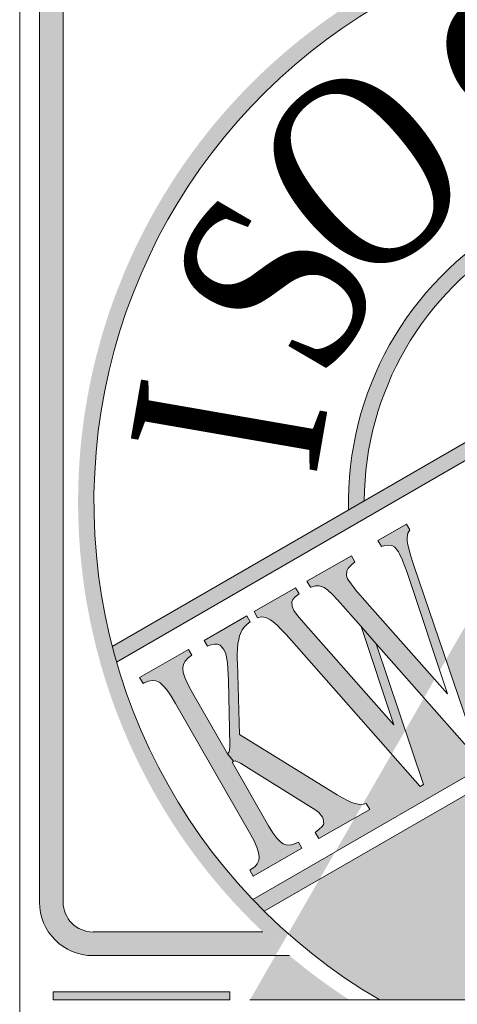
# Model space of a CAD drawing. Header units: millimetres. Extents: x -13501 to 278776, y 0 to 252300.
# Tile 32 of 132: x 128464 to 129031, y 85746 to 87021. Entities that reach past the tile are written whole.
import ezdxf
from ezdxf.enums import TextEntityAlignment as Align

# ---------------------------------------------------------------- set-up
doc = ezdxf.new("R2010")
doc.units = ezdxf.units.MM
doc.header["$LTSCALE"] = 100
doc.layers.get('0').update_dxf_attribs({"linetype": 'CONTINUOUS'})
doc.layers.add('Hulplijnen', color=7, linetype='CONTINUOUS', plot=False)
doc.layers.add('SCHERMER_ONDERHOEK', color=7, linetype='CONTINUOUS')
doc.layers.add('WT-tekst', color=7, linetype='CONTINUOUS')
doc.styles.add('B-01', font='GOTHICI.TTF')
doc.styles.add('cg omega', font='GOTHICI.TTF', dxfattribs={"width": 1.32})
doc.styles.add('CG OMEGA BOLD', font='GOTHICBI.TTF', dxfattribs={"width": 1.32})
doc.styles.add('KW', font='dutch.ttf')

# ---------------------------------------------------------------- blocks, each defined once
blk = doc.blocks.new('iso')
at = {"lineweight": 5}
for points in [[(0.95, 17.197, 0.414214), (0.257, 16.504), (0.257, 3.462, 0.414214), (0.95, 2.769), (3.314, 2.769), (3.374, 2.872, -0.009813), (3.151, 3.075), (0.95, 3.075, -0.414214), (0.563, 3.462), (0.563, 16.504, -0.414214), (0.95, 16.891), (11.458, 16.891), (11.634, 17.197)], [(3.374, 2.872), (3.478, 3.052, -0.816427), (10.782, 15.72), (10.886, 15.901, 0.820962)], [(8.962, 12.563), (9.071, 12.753, 0.468038), (4.262, 8.541), (4.464, 8.658, -0.453418)], [(7.628, 10.25), (7.832, 10.603), (1.199, 6.771, 0.007066), (1.255, 6.568)], [(2.82, 6.564), (2.819, 6.596), (2.819, 6.673), (2.822, 6.742), (2.828, 6.805), (2.838, 6.861), (2.85, 6.91), (2.861, 6.94), (2.884, 6.986), (2.912, 7.027), (2.946, 7.062), (2.985, 7.091), (2.941, 7.167), (2.39, 6.85), (2.433, 6.774), (2.475, 6.791), (2.523, 6.803), (2.563, 6.803), (2.598, 6.788), (2.646, 6.732), (2.669, 6.674), (2.688, 6.585), (2.692, 6.551), (2.698, 6.485), (2.703, 6.411), (2.706, 6.33), (2.721, 5.49), (2.721, 5.467), (2.716, 5.409), (2.692, 5.379), (2.769, 5.285), (2.794, 5.289), (2.854, 5.264), (2.862, 5.259), (3.779, 4.688), (3.824, 4.659), (3.875, 4.622), (3.924, 4.563), (3.934, 4.541), (3.941, 4.476), (3.938, 4.468), (3.918, 4.44), (3.881, 4.404), (3.829, 4.361), (3.874, 4.283), (4.343, 4.552), (4.444, 4.727), (4.406, 4.725), (4.348, 4.737), (4.347, 4.737), (4.3, 4.753), (4.246, 4.778), (4.184, 4.81), (4.114, 4.85), (2.847, 5.632)], [(2.187, 6.734), (1.553, 6.37), (1.599, 6.293), (1.614, 6.301), (1.668, 6.321), (1.718, 6.33), (1.763, 6.325), (1.806, 6.307), (1.819, 6.299), (1.861, 6.26), (1.909, 6.204), (1.961, 6.128), (2.018, 6.034), (2.994, 4.331), (3.036, 4.253), (3.073, 4.172), (3.095, 4.103), (3.103, 4.046), (3.098, 4.001), (3.079, 3.958), (3.047, 3.919), (3, 3.886), (2.981, 3.874), (3.026, 3.796), (3.655, 4.158), (3.611, 4.236), (3.604, 4.233), (3.549, 4.21), (3.499, 4.2), (3.453, 4.202), (3.412, 4.216), (3.379, 4.24), (3.331, 4.289), (3.28, 4.359), (3.225, 4.449), (2.753, 5.272), (2.763, 5.279), (2.769, 5.285), (2.692, 5.379), (2.243, 6.163), (2.222, 6.199), (2.175, 6.291), (2.14, 6.369), (2.12, 6.434), (2.113, 6.486), (2.114, 6.499), (2.124, 6.542), (2.146, 6.583), (2.182, 6.622), (2.231, 6.658)], [(4.089, 4.112), (3.019, 3.495, 0.007057), (3.167, 3.344), (3.885, 3.759)], [(0.432, 2.194), (2.721, 2.194), (2.721, 2.299), (0.432, 2.299)]]:
    blk.add_hatch(color=256, dxfattribs=at).paths.add_polyline_path(points)
h = blk.add_hatch(color=256, dxfattribs=at)
h.paths.add_polyline_path([(13.8, 13.816), (7.628, 10.25), (7.291, 9.665), (7.337, 9.586), (7.327, 9.581), (7.279, 9.547), (7.244, 9.51), (7.222, 9.468), (7.214, 9.422), (7.214, 9.414), (7.221, 9.358), (7.242, 9.29), (7.277, 9.21), (7.325, 9.119), (7.328, 9.113), (8.32, 7.383), (8.378, 7.287), (8.427, 7.222), (8.466, 7.185), (8.471, 7.183), (8.51, 7.172), (8.556, 7.18), (8.61, 7.205), (8.855, 7.345), (8.899, 7.374), (8.937, 7.407), (8.969, 7.444), (8.996, 7.485), (9.017, 7.531), (9.033, 7.579), (9.042, 7.621), (9.048, 7.677), (9.049, 7.738), (9.044, 7.805), (9.034, 7.877), (9.019, 7.954), (8.999, 8.037), (8.977, 8.112), (9.02, 8.138), (9.292, 7.394), (8.123, 6.723), (8.078, 6.801), (8.088, 6.806), (8.136, 6.84), (8.17, 6.878), (8.19, 6.921), (8.196, 6.968), (8.196, 6.974), (8.188, 7.027), (8.166, 7.092), (8.133, 7.17), (8.085, 7.261), (8.059, 7.308), (7.099, 8.982), (7.041, 9.079), (6.993, 9.148), (6.461, 8.225), (7.679, 6.957), (7.739, 6.897), (7.8, 6.843), (7.861, 6.797), (7.897, 6.776), (7.954, 6.755), (7.973, 6.755), (8.017, 6.764), (8.049, 6.779), (8.092, 6.704), (7.502, 6.366), (7.458, 6.444), (7.506, 6.479), (7.538, 6.515), (7.556, 6.552), (7.556, 6.556), (7.554, 6.618), (7.523, 6.694), (7.482, 6.758), (7.438, 6.809), (7.04, 7.228), (6.436, 6.881), (6.57, 6.414), (6.595, 6.331), (6.614, 6.281), (6.649, 6.201), (6.654, 6.191), (6.703, 6.127), (6.758, 6.094), (6.802, 6.09), (6.848, 6.1), (6.897, 6.122), (6.91, 6.129), (6.955, 6.051), (6.491, 5.785), (6.446, 5.863), (6.483, 5.895), (6.508, 5.94), (6.519, 5.996), (6.519, 5.999), (6.517, 6.051), (6.51, 6.116), (6.495, 6.195), (6.472, 6.288), (6.465, 6.314), (6.112, 7.62), (5.524, 6.601), (5.938, 5.389), (5.895, 5.364), (5.238, 6.106), (4.996, 5.684), (5.232, 4.983), (5.19, 4.96), (4.82, 5.38), (4.444, 4.727), (4.455, 4.728), (4.489, 4.74), (4.535, 4.662), (4.343, 4.552), (4.089, 4.112), (15.247, 10.552), (15.247, 11.662, 0.08759)])
h.paths.add_polyline_path([(14.224, 10.87), (14.284, 10.769), (14.338, 10.686), (14.387, 10.623), (14.428, 10.579), (14.461, 10.555), (14.499, 10.543), (14.542, 10.542), (14.591, 10.552), (14.646, 10.572), (14.673, 10.586), (14.719, 10.508), (14.062, 10.131), (14.017, 10.209), (14.069, 10.244), (14.109, 10.28), (14.135, 10.318), (14.149, 10.359), (14.15, 10.383), (14.143, 10.431), (14.123, 10.493), (14.089, 10.571), (14.043, 10.662), (14.006, 10.727), (12.953, 12.564), (12.9, 12.642), (12.884, 12.655), (12.849, 12.651), (12.8, 12.628), (12.764, 12.608), (12.711, 12.574), (12.665, 12.54), (12.627, 12.504), (12.595, 12.467), (12.573, 12.43), (12.556, 12.39), (12.548, 12.35), (12.547, 12.343), (12.548, 12.291), (12.557, 12.23), (12.576, 12.161), (12.602, 12.084), (12.637, 11.998), (12.68, 11.904), (12.69, 11.885), (12.647, 11.86), (12.281, 12.528), (13.562, 13.263), (13.94, 12.603), (13.896, 12.577), (13.835, 12.666), (13.777, 12.744), (13.724, 12.81), (13.673, 12.863), (13.627, 12.905), (13.583, 12.934), (13.578, 12.937), (13.543, 12.95), (13.506, 12.956), (13.465, 12.956), (13.42, 12.95), (13.372, 12.937), (13.32, 12.918), (13.264, 12.893), (13.209, 12.862), (13.157, 12.827), (13.136, 12.799), (13.135, 12.797), (13.157, 12.733), (13.179, 12.694)], flags=16)
h.paths.add_polyline_path([(13.192, 10.194), (13.248, 10.104), (13.299, 10.033), (13.347, 9.981), (13.389, 9.95), (13.429, 9.935), (13.475, 9.931), (13.524, 9.939), (13.579, 9.959), (13.598, 9.968), (13.643, 9.891), (13, 9.521), (12.955, 9.6), (13.004, 9.636), (13.041, 9.674), (13.065, 9.713), (13.076, 9.755), (13.078, 9.769), (13.072, 9.822), (13.051, 9.889), (13.015, 9.969), (12.965, 10.064), (11.975, 11.79), (11.92, 11.88), (11.868, 11.951), (11.82, 12.002), (11.778, 12.035), (11.737, 12.05), (11.692, 12.054), (11.642, 12.045), (11.588, 12.025), (11.57, 12.016), (11.525, 12.094), (12.168, 12.463), (12.212, 12.385), (12.164, 12.347), (12.127, 12.308), (12.103, 12.268), (12.092, 12.226), (12.09, 12.211), (12.097, 12.157), (12.118, 12.09), (12.155, 12.009), (12.203, 11.921)], flags=16)
h.paths.add_polyline_path([(12.54, 10.097), (12.791, 9.402), (11.553, 8.691), (11.509, 8.77), (11.559, 8.806), (11.596, 8.844), (11.621, 8.883), (11.632, 8.923), (11.634, 8.938), (11.628, 8.99), (11.607, 9.057), (11.57, 9.138), (11.521, 9.23), (10.529, 10.961), (10.473, 11.052), (10.421, 11.123), (10.375, 11.175), (10.334, 11.205), (10.295, 11.22), (10.25, 11.224), (10.2, 11.216), (10.144, 11.198), (10.122, 11.188), (10.078, 11.263), (11.288, 11.958), (11.632, 11.4), (11.589, 11.376), (11.528, 11.46), (11.469, 11.531), (11.417, 11.587), (11.367, 11.63), (11.322, 11.66), (11.318, 11.662), (11.277, 11.676), (11.232, 11.681), (11.185, 11.678), (11.135, 11.665), (11.083, 11.642), (11.057, 11.627), (10.699, 11.422), (10.652, 11.387), (10.632, 11.351), (10.632, 11.345), (10.645, 11.292), (10.687, 11.204), (10.7, 11.181), (11.097, 10.49), (11.15, 10.41), (11.166, 10.395), (11.208, 10.393), (11.236, 10.406), (11.517, 10.567), (11.571, 10.601), (11.615, 10.636), (11.649, 10.672), (11.673, 10.709), (11.687, 10.746), (11.69, 10.768), (11.687, 10.821), (11.67, 10.887), (11.641, 10.965), (11.598, 11.055), (11.583, 11.084), (11.625, 11.11), (12.132, 10.225), (12.089, 10.201), (12.031, 10.289), (11.976, 10.361), (11.927, 10.416), (11.881, 10.455), (11.861, 10.468), (11.824, 10.48), (11.784, 10.484), (11.739, 10.477), (11.688, 10.462), (11.634, 10.438), (11.601, 10.42), (11.318, 10.257), (11.28, 10.221), (11.276, 10.207), (11.297, 10.144), (11.323, 10.096), (11.764, 9.326), (11.821, 9.234), (11.867, 9.175), (11.89, 9.155), (11.935, 9.14), (11.986, 9.152), (11.995, 9.157), (12.325, 9.347), (12.376, 9.378), (12.42, 9.412), (12.459, 9.446), (12.492, 9.483), (12.517, 9.52), (12.537, 9.56), (12.551, 9.601), (12.555, 9.619), (12.561, 9.668), (12.561, 9.725), (12.555, 9.79), (12.543, 9.863), (12.527, 9.944), (12.504, 10.033), (12.481, 10.109)], flags=16)
h.paths.add_polyline_path([(10.393, 10.566), (10.348, 10.54), (10.288, 10.63), (10.23, 10.708), (10.177, 10.773), (10.126, 10.827), (10.079, 10.868), (10.035, 10.898), (10.03, 10.901), (9.996, 10.914), (9.959, 10.92), (9.918, 10.921), (9.873, 10.914), (9.824, 10.902), (9.773, 10.883), (9.717, 10.857), (9.662, 10.827), (9.61, 10.792), (9.588, 10.763), (9.588, 10.76), (9.61, 10.696), (9.631, 10.657), (10.676, 8.835), (10.737, 8.732), (10.791, 8.65), (10.839, 8.586), (10.881, 8.543), (10.914, 8.52), (10.951, 8.508), (10.995, 8.506), (11.044, 8.516), (11.099, 8.537), (11.125, 8.55), (11.171, 8.472), (10.515, 8.095), (10.47, 8.173), (10.522, 8.208), (10.561, 8.244), (10.587, 8.282), (10.601, 8.323), (10.603, 8.346), (10.596, 8.394), (10.575, 8.457), (10.541, 8.534), (10.495, 8.626), (10.459, 8.69), (9.405, 10.528), (9.353, 10.606), (9.337, 10.618), (9.302, 10.615), (9.253, 10.592), (9.217, 10.571), (9.164, 10.539), (9.118, 10.503), (9.079, 10.468), (9.049, 10.431), (9.025, 10.393), (9.01, 10.354), (9.001, 10.314), (9, 10.307), (9.001, 10.255), (9.01, 10.195), (9.028, 10.125), (9.055, 10.048), (9.09, 9.962), (9.133, 9.867), (9.143, 9.848), (9.1, 9.824), (8.733, 10.491), (10.014, 11.227)], flags=16)
h.paths.add_polyline_path([(8.665, 10.349), (8.616, 10.311), (8.579, 10.272), (8.555, 10.232), (8.544, 10.19), (8.543, 10.175), (8.55, 10.121), (8.572, 10.053), (8.608, 9.972), (8.655, 9.884), (9.645, 8.158), (9.701, 8.067), (9.752, 7.996), (9.799, 7.945), (9.842, 7.914), (9.883, 7.898), (9.928, 7.894), (9.977, 7.903), (10.032, 7.923), (10.05, 7.932), (10.096, 7.855), (9.452, 7.485), (9.407, 7.563), (9.457, 7.599), (9.493, 7.638), (9.518, 7.677), (9.529, 7.719), (9.53, 7.733), (9.525, 7.786), (9.503, 7.852), (9.467, 7.933), (9.417, 8.027), (8.428, 9.754), (8.372, 9.844), (8.321, 9.915), (8.273, 9.966), (8.231, 9.998), (8.19, 10.013), (8.144, 10.017), (8.094, 10.009), (8.04, 9.989), (8.022, 9.98), (7.978, 10.058), (8.621, 10.427)], flags=16)
h = blk.add_hatch(color=256, dxfattribs=at)
h.paths.add_polyline_path([(15.247, 10.316), (12.585, 8.779, -0.599956), (6.222, 5.107), (3.885, 3.759), (3.478, 3.052, 0.049199), (4.665, 2.194), (6.56, 2.194), (6.625, 2.239), (6.685, 2.281), (6.76, 2.333), (6.833, 2.386), (6.903, 2.437), (6.969, 2.488), (7.032, 2.538), (7.092, 2.586), (7.149, 2.634), (7.202, 2.68), (7.252, 2.726), (7.299, 2.771), (7.342, 2.815), (7.383, 2.858), (7.42, 2.9), (7.454, 2.941), (7.485, 2.981), (7.512, 3.02), (7.536, 3.059), (7.558, 3.096), (7.576, 3.133), (7.59, 3.168), (7.602, 3.203), (7.607, 3.224), (7.62, 3.293), (7.626, 3.359), (7.626, 3.422), (7.62, 3.482), (7.607, 3.538), (7.587, 3.592), (7.567, 3.632), (7.534, 3.682), (7.495, 3.726), (7.45, 3.764), (7.4, 3.797), (7.343, 3.823), (7.281, 3.844), (7.252, 3.851), (7.188, 3.863), (7.126, 3.866), (7.065, 3.862), (7.006, 3.851), (6.948, 3.832), (6.905, 3.813), (6.856, 3.785), (6.808, 3.751), (6.762, 3.712), (6.719, 3.668), (6.677, 3.618), (6.637, 3.563), (6.618, 3.534), (6.551, 3.564), (6.582, 3.628), (6.616, 3.687), (6.651, 3.744), (6.689, 3.795), (6.728, 3.843), (6.769, 3.886), (6.812, 3.926), (6.856, 3.962), (6.903, 3.993), (6.932, 4.011), (6.985, 4.037), (7.041, 4.059), (7.097, 4.076), (7.156, 4.087), (7.216, 4.093), (7.278, 4.095), (7.341, 4.091), (7.406, 4.082), (7.463, 4.071), (7.53, 4.053), (7.592, 4.031), (7.65, 4.005), (7.703, 3.974), (7.752, 3.94), (7.796, 3.901), (7.834, 3.859), (7.871, 3.811), (7.902, 3.755), (7.925, 3.701), (7.942, 3.645), (7.953, 3.587), (7.958, 3.526), (7.957, 3.463), (7.951, 3.398), (7.938, 3.328), (7.922, 3.269), (7.902, 3.212), (7.877, 3.156), (7.848, 3.101), (7.815, 3.047), (7.777, 2.994), (7.732, 2.938), (7.698, 2.902), (7.664, 2.868), (7.627, 2.832), (7.586, 2.795), (7.542, 2.757), (7.493, 2.718), (7.442, 2.677), (7.387, 2.636), (7.328, 2.592), (7.266, 2.548), (7.2, 2.502), (7.168, 2.481), (6.744, 2.194), (9.217, 2.194), (9.204, 2.215), (9.176, 2.266), (9.15, 2.318), (9.124, 2.374), (9.099, 2.432), (9.076, 2.493), (9.053, 2.557), (9.032, 2.624), (9.011, 2.693), (8.991, 2.765), (8.973, 2.84), (8.963, 2.884), (8.947, 2.958), (8.934, 3.03), (8.923, 3.101), (8.914, 3.17), (8.907, 3.237), (8.903, 3.302), (8.901, 3.366), (8.901, 3.427), (8.904, 3.487), (8.908, 3.546), (8.915, 3.602), (8.924, 3.656), (8.936, 3.709), (8.949, 3.761), (8.965, 3.81), (8.967, 3.815), (8.991, 3.877), (9.019, 3.934), (9.051, 3.987), (9.086, 4.036), (9.124, 4.08), (9.167, 4.12), (9.212, 4.155), (9.261, 4.186), (9.313, 4.213), (9.37, 4.235), (9.429, 4.253), (9.45, 4.258), (9.514, 4.269), (9.575, 4.275), (9.636, 4.276), (9.694, 4.271), (9.752, 4.261), (9.807, 4.245), (9.861, 4.224), (9.914, 4.197), (9.966, 4.165), (10.015, 4.128), (10.063, 4.084), (10.067, 4.081), (10.102, 4.044), (10.136, 4.005), (10.168, 3.963), (10.199, 3.917), (10.229, 3.869), (10.258, 3.819), (10.286, 3.766), (10.311, 3.709), (10.336, 3.65), (10.36, 3.589), (10.382, 3.524), (10.404, 3.457), (10.423, 3.386), (10.442, 3.313), (10.453, 3.266), (10.469, 3.189), (10.484, 3.114), (10.496, 3.041), (10.506, 2.97), (10.514, 2.901), (10.521, 2.834), (10.526, 2.769), (10.528, 2.706), (10.528, 2.645), (10.527, 2.587), (10.523, 2.529), (10.517, 2.475), (10.51, 2.422), (10.5, 2.371), (10.489, 2.322), (10.475, 2.275), (10.474, 2.271), (10.451, 2.209), (10.444, 2.194), (12.182, 2.194, 0.157804), (15.247, 5.619)])
h.paths.add_polyline_path([(13.164, 6.933), (13.216, 6.935), (13.269, 6.934), (13.324, 6.93), (13.38, 6.924), (13.437, 6.914), (13.496, 6.902), (13.556, 6.888), (13.618, 6.87), (13.681, 6.85), (13.745, 6.827), (13.811, 6.801), (13.878, 6.772), (13.946, 6.741), (13.99, 6.72), (14.06, 6.685), (14.127, 6.649), (14.192, 6.613), (14.254, 6.577), (14.313, 6.541), (14.369, 6.504), (14.423, 6.466), (14.473, 6.429), (14.521, 6.391), (14.566, 6.353), (14.608, 6.314), (14.647, 6.276), (14.684, 6.237), (14.718, 6.197), (14.749, 6.158), (14.776, 6.117), (14.779, 6.114), (14.813, 6.058), (14.841, 6.002), (14.863, 5.945), (14.88, 5.889), (14.891, 5.832), (14.897, 5.774), (14.897, 5.716), (14.892, 5.659), (14.881, 5.601), (14.863, 5.542), (14.841, 5.484), (14.823, 5.444), (14.792, 5.387), (14.758, 5.335), (14.721, 5.287), (14.681, 5.244), (14.637, 5.207), (14.59, 5.174), (14.54, 5.145), (14.486, 5.121), (14.429, 5.102), (14.369, 5.089), (14.306, 5.079), (14.286, 5.078), (14.238, 5.074), (14.188, 5.074), (14.136, 5.076), (14.082, 5.081), (14.028, 5.088), (13.971, 5.098), (13.913, 5.11), (13.854, 5.125), (13.793, 5.142), (13.731, 5.162), (13.667, 5.184), (13.602, 5.209), (13.534, 5.236), (13.466, 5.266), (13.396, 5.299), (13.356, 5.318), (13.288, 5.352), (13.224, 5.387), (13.161, 5.423), (13.102, 5.459), (13.046, 5.496), (12.992, 5.533), (12.941, 5.571), (12.893, 5.61), (12.848, 5.649), (12.806, 5.689), (12.766, 5.73), (12.729, 5.772), (12.695, 5.814), (12.664, 5.856), (12.635, 5.899), (12.632, 5.904), (12.599, 5.962), (12.572, 6.02), (12.55, 6.077), (12.535, 6.135), (12.524, 6.193), (12.519, 6.25), (12.52, 6.308), (12.527, 6.366), (12.539, 6.424), (12.557, 6.481), (12.581, 6.538), (12.59, 6.558), (12.62, 6.615), (12.654, 6.667), (12.691, 6.714), (12.732, 6.757), (12.776, 6.796), (12.823, 6.829), (12.874, 6.858), (12.927, 6.883), (12.984, 6.903), (13.045, 6.917), (13.11, 6.929)], flags=16)
h.paths.add_polyline_path([(12.032, 5.219), (12.08, 5.199), (12.128, 5.176), (12.176, 5.149), (12.224, 5.12), (12.272, 5.087), (12.32, 5.052), (12.369, 5.014), (12.417, 4.972), (12.466, 4.928), (12.515, 4.88), (12.564, 4.829), (12.613, 4.775), (12.662, 4.718), (12.693, 4.68), (12.742, 4.619), (12.789, 4.558), (12.833, 4.499), (12.874, 4.44), (12.912, 4.382), (12.948, 4.325), (12.981, 4.269), (13.011, 4.214), (13.039, 4.16), (13.064, 4.106), (13.086, 4.054), (13.106, 4.002), (13.122, 3.952), (13.137, 3.901), (13.148, 3.853), (13.157, 3.805), (13.165, 3.735), (13.167, 3.672), (13.164, 3.612), (13.155, 3.553), (13.142, 3.496), (13.123, 3.442), (13.099, 3.39), (13.07, 3.34), (13.036, 3.291), (12.997, 3.245), (12.952, 3.201), (12.918, 3.173), (12.867, 3.133), (12.814, 3.1), (12.76, 3.073), (12.706, 3.051), (12.65, 3.035), (12.594, 3.024), (12.536, 3.019), (12.478, 3.02), (12.418, 3.027), (12.358, 3.039), (12.296, 3.057), (12.278, 3.064), (12.232, 3.082), (12.187, 3.102), (12.14, 3.126), (12.094, 3.152), (12.047, 3.181), (12, 3.214), (11.953, 3.249), (11.905, 3.287), (11.857, 3.328), (11.808, 3.372), (11.76, 3.42), (11.711, 3.469), (11.661, 3.522), (11.611, 3.578), (11.561, 3.637), (11.533, 3.671), (11.485, 3.73), (11.441, 3.789), (11.399, 3.847), (11.361, 3.905), (11.325, 3.962), (11.292, 4.018), (11.261, 4.074), (11.234, 4.129), (11.209, 4.184), (11.187, 4.238), (11.168, 4.291), (11.152, 4.344), (11.138, 4.397), (11.127, 4.449), (11.12, 4.501), (11.113, 4.572), (11.113, 4.636), (11.117, 4.697), (11.127, 4.756), (11.141, 4.813), (11.161, 4.867), (11.186, 4.92), (11.216, 4.969), (11.251, 5.016), (11.291, 5.062), (11.337, 5.104), (11.353, 5.118), (11.405, 5.156), (11.457, 5.19), (11.511, 5.217), (11.565, 5.239), (11.621, 5.256), (11.678, 5.267), (11.736, 5.272), (11.795, 5.272), (11.855, 5.266), (11.917, 5.255), (11.979, 5.238), (11.984, 5.236)], flags=16)
h = blk.add_hatch(color=256, dxfattribs=at)
h.paths.add_polyline_path([(5.117, 7.794), (5.099, 7.847), (5.069, 7.941), (5.046, 8.021), (5.03, 8.087), (5.021, 8.139), (5.02, 8.18), (5.029, 8.239), (5.056, 8.28), (5.012, 8.355), (4.642, 8.143), (4.687, 8.065), (4.729, 8.077), (4.78, 8.083), (4.821, 8.077), (4.859, 8.056), (4.908, 7.995), (4.921, 7.971), (4.96, 7.887), (4.961, 7.884), (4.99, 7.808), (5.019, 7.728), (5.443, 6.46), (5.524, 6.601)])
h.paths.add_polyline_path([(4.436, 7.407), (4.424, 7.422), (4.366, 7.489), (4.32, 7.548), (4.293, 7.583), (4.249, 7.648), (4.233, 7.687), (4.237, 7.749), (4.241, 7.758), (4.262, 7.79), (4.297, 7.826), (4.343, 7.868), (4.298, 7.946), (3.72, 7.615), (3.766, 7.537), (3.778, 7.541), (3.831, 7.555), (3.88, 7.556), (3.925, 7.544), (3.944, 7.534), (3.993, 7.499), (4.051, 7.446), (4.118, 7.375), (4.426, 7.028), (4.619, 6.805), (5.238, 6.106), (5.377, 6.346)])
h.paths.add_polyline_path([(4.619, 6.805), (4.426, 7.028), (4.846, 5.756), (4.928, 5.566), (4.996, 5.684)])
h.paths.add_polyline_path([(3.676, 7.08), (3.65, 7.11), (3.6, 7.174), (3.554, 7.236), (3.531, 7.287), (3.527, 7.351), (3.54, 7.378), (3.571, 7.414), (3.62, 7.453), (3.575, 7.531), (3.036, 7.222), (3.081, 7.144), (3.09, 7.147), (3.139, 7.154), (3.191, 7.145), (3.248, 7.116), (3.285, 7.089), (3.334, 7.047), (3.39, 6.993), (3.453, 6.927), (3.522, 6.849), (4.82, 5.38), (4.928, 5.566), (4.846, 5.756)])
h = blk.add_hatch(color=256, dxfattribs=at)
h.paths.add_polyline_path([(4.275, 2.194, -0.031633), (3.495, 2.769), (3.314, 2.769), (2.983, 2.194)])
h.paths.add_polyline_path([(13.979, 2.769), (13.353, 2.769, -0.031633), (12.573, 2.194), (14.737, 2.194, 0.414214), (15.247, 2.704), (15.247, 5.145, -0.03613), (14.673, 4.199), (14.673, 3.462, -0.414214)])
h.paths.add_polyline_path([(14.367, 3.462, -0.414214), (13.979, 3.075), (13.696, 3.075, 0.032194), (14.367, 3.797)], flags=17)
for p, q in [((0.257, 3.462), (0.257, 16.504)), ((0.563, 3.462), (0.563, 16.504)), ((1.255, 6.568), (13.8, 13.816)), ((1.199, 6.771), (10.386, 12.079)), ((3.019, 3.495), (15.247, 10.552)), ((5.012, 8.355), (4.642, 8.143)), ((5.056, 8.28), (5.012, 8.355)), ((5.02, 8.18), (5.029, 8.239)), ((5.021, 8.139), (5.02, 8.18)), ((5.029, 8.239), (5.056, 8.28)), ((4.642, 8.143), (4.687, 8.065)), ((4.687, 8.065), (4.729, 8.077)), ((4.729, 8.077), (4.78, 8.083)), ((4.78, 8.083), (4.821, 8.077)), ((4.821, 8.077), (4.859, 8.056)), ((4.859, 8.056), (4.908, 7.995)), ((5.03, 8.087), (5.021, 8.139)), ((5.046, 8.021), (5.03, 8.087)), ((4.298, 7.946), (3.72, 7.615)), ((4.343, 7.868), (4.298, 7.946)), ((4.908, 7.995), (4.921, 7.971)), ((4.921, 7.971), (4.96, 7.887)), ((5.069, 7.941), (5.046, 8.021)), ((5.099, 7.847), (5.069, 7.941)), ((4.241, 7.758), (4.262, 7.79)), ((4.262, 7.79), (4.297, 7.826)), ((4.297, 7.826), (4.343, 7.868)), ((4.96, 7.887), (4.961, 7.884)), ((4.961, 7.884), (4.99, 7.808)), ((4.99, 7.808), (5.019, 7.728)), ((5.117, 7.794), (5.099, 7.847)), ((5.938, 5.389), (5.117, 7.794)), ((4.233, 7.687), (4.237, 7.749)), ((4.249, 7.648), (4.233, 7.687)), ((4.237, 7.749), (4.241, 7.758)), ((5.019, 7.728), (5.544, 6.157)), ((3.575, 7.531), (3.036, 7.222)), ((3.62, 7.453), (3.575, 7.531)), ((3.72, 7.615), (3.766, 7.537)), ((3.766, 7.537), (3.778, 7.541)), ((3.778, 7.541), (3.831, 7.555)), ((3.831, 7.555), (3.88, 7.556)), ((3.88, 7.556), (3.925, 7.544)), ((3.925, 7.544), (3.944, 7.534)), ((3.944, 7.534), (3.993, 7.499)), ((4.293, 7.583), (4.249, 7.648)), ((4.32, 7.548), (4.293, 7.583)), ((4.366, 7.489), (4.32, 7.548)), ((3.54, 7.378), (3.571, 7.414)), ((3.571, 7.414), (3.62, 7.453)), ((3.993, 7.499), (4.051, 7.446)), ((4.051, 7.446), (4.118, 7.375)), ((4.424, 7.422), (4.366, 7.489)), ((4.436, 7.407), (4.424, 7.422)), ((5.544, 6.157), (4.436, 7.407)), ((3.527, 7.351), (3.54, 7.378)), ((3.531, 7.287), (3.527, 7.351)), ((3.554, 7.236), (3.531, 7.287)), ((4.118, 7.375), (4.426, 7.028)), ((3.036, 7.222), (3.081, 7.144)), ((3.081, 7.144), (3.09, 7.147)), ((3.09, 7.147), (3.139, 7.154)), ((3.139, 7.154), (3.191, 7.145)), ((3.191, 7.145), (3.248, 7.116)), ((3.6, 7.174), (3.554, 7.236)), ((3.65, 7.11), (3.6, 7.174)), ((3.248, 7.116), (3.285, 7.089)), ((3.285, 7.089), (3.334, 7.047)), ((3.334, 7.047), (3.39, 6.993)), ((3.676, 7.08), (3.65, 7.11)), ((4.846, 5.756), (3.676, 7.08)), ((4.426, 7.028), (4.846, 5.756)), ((4.619, 6.805), (4.426, 7.028)), ((4.426, 7.028), (4.619, 6.805)), ((3.39, 6.993), (3.453, 6.927)), ((3.453, 6.927), (3.522, 6.849)), ((3.522, 6.849), (5.19, 4.96)), ((5.232, 4.983), (4.619, 6.805)), ((4.619, 6.805), (5.895, 5.364)), ((3.167, 3.344), (6.222, 5.107)), ((5.19, 4.96), (5.232, 4.983)), ((3.151, 3.075), (0.95, 3.075)), ((3.495, 2.769), (0.95, 2.769)), ((2.983, 2.194), (14.737, 2.194))]:
    blk.add_line(p, q, dxfattribs=at)
for points in [[(2.941, 7.167), (2.39, 6.85), (2.433, 6.774), (2.475, 6.791), (2.523, 6.803), (2.563, 6.803), (2.598, 6.788), (2.646, 6.732), (2.669, 6.674), (2.688, 6.585), (2.692, 6.551), (2.698, 6.485), (2.703, 6.411), (2.706, 6.33), (2.721, 5.49), (2.721, 5.467), (2.716, 5.409), (2.692, 5.379), (2.769, 5.285), (2.794, 5.289), (2.854, 5.264), (2.862, 5.259), (3.779, 4.688), (3.824, 4.659), (3.875, 4.622), (3.924, 4.563), (3.934, 4.541), (3.941, 4.476), (3.938, 4.468), (3.918, 4.44), (3.881, 4.404), (3.829, 4.361), (3.874, 4.283), (4.535, 4.662), (4.489, 4.74), (4.455, 4.728), (4.406, 4.725), (4.348, 4.737), (4.347, 4.737), (4.3, 4.753), (4.246, 4.778), (4.184, 4.81), (4.114, 4.85), (2.847, 5.632), (2.82, 6.564), (2.819, 6.596), (2.819, 6.673), (2.822, 6.742), (2.828, 6.805), (2.838, 6.861), (2.85, 6.91), (2.861, 6.94), (2.884, 6.986), (2.912, 7.027), (2.946, 7.062), (2.985, 7.091)], [(2.187, 6.734), (1.553, 6.37), (1.599, 6.293), (1.614, 6.301), (1.668, 6.321), (1.718, 6.33), (1.763, 6.325), (1.806, 6.307), (1.819, 6.299), (1.861, 6.26), (1.909, 6.204), (1.961, 6.128), (2.018, 6.034), (2.994, 4.331), (3.036, 4.253), (3.073, 4.172), (3.095, 4.103), (3.103, 4.046), (3.098, 4.001), (3.079, 3.958), (3.047, 3.919), (3, 3.886), (2.981, 3.874), (3.026, 3.796), (3.655, 4.158), (3.611, 4.236), (3.604, 4.233), (3.549, 4.21), (3.499, 4.2), (3.453, 4.202), (3.412, 4.216), (3.379, 4.24), (3.331, 4.289), (3.28, 4.359), (3.225, 4.449), (2.753, 5.272), (2.763, 5.279), (2.769, 5.285), (2.692, 5.379), (2.243, 6.163), (2.222, 6.199), (2.175, 6.291), (2.14, 6.369), (2.12, 6.434), (2.113, 6.486), (2.114, 6.499), (2.124, 6.542), (2.146, 6.583), (2.182, 6.622), (2.231, 6.658)], [(0.432, 2.194), (2.721, 2.194), (2.721, 2.299), (0.432, 2.299)]]:
    blk.add_lwpolyline(points, close=True, dxfattribs=at)
for centre, radius, start, end in [((8.424, 8.64), 7.462, 45.5287, 239.7565), ((8.424, 8.64), 4.163, 58.6607, 181.3738), ((8.424, 8.64), 3.959, 60.286, 179.7486), ((0.95, 3.462), 0.694, 180, 270), ((0.95, 3.462), 0.388, 180, 270)]:
    blk.add_arc(centre, radius, start, end, dxfattribs=at)
at = {"layer": 'Hulplijnen', "lineweight": 5}
blk.add_lwpolyline([(0, 24.928), (15.497, 24.928), (15.497, 0), (0, 0)], close=True, dxfattribs=at)
at = {"lineweight": 5, "style": 'KW'}
blk.add_text('9', height=2.448, rotation=20.1594, dxfattribs=at).set_placement((6.068, 12.612))
at = {"lineweight": 5, "style": 'KW', "width": 0.8}
for s, rotation, p in [('O', 39.5186, (4.391, 11.307)), ('S', 59.7183, (3.948, 10.157)), ('I', 80.1568, (3.834, 8.941))]:
    blk.add_text(s, height=2.448, rotation=rotation, dxfattribs=at).set_placement(p)
blk = doc.blocks.new('1350x840')
at = {"layer": 'WT-tekst'}
blk.add_blockref('iso', (-41.358, 4.32), dxfattribs=at)
at = {"layer": 'SCHERMER_ONDERHOEK', "style": 'B-01'}
for tag, p in [('WIJZG', (-75.507, 168.4)), ('WIJZA', (-161.007, 168.4)), ('OMSCHRIJVINGA', (-161.007, 162)), ('OMSCHRIJVINGG', (-75.507, 162)), ('WIJZB', (-161.007, 155.6)), ('WIJZH', (-75.507, 155.6)), ('OMSCHRIJVINGB', (-161.007, 149.2)), ('OMSCHRIJVINGH', (-75.507, 149.2)), ('WIJZC', (-161.007, 142.8)), ('WIJZI', (-75.507, 142.8)), ('OMSCHRIJVINGC', (-161.007, 136.4)), ('OMSCHRIJVINGI', (-75.507, 136.4)), ('WIJZD', (-161.007, 130)), ('WIJZJ', (-75.507, 130)), ('OMSCHRIJVINGD', (-161.007, 123.6)), ('OMSCHRIJVINGJ', (-75.507, 123.6)), ('WIJZE', (-161.007, 117.2)), ('WIJZK', (-75.507, 117.2)), ('OMSCHRIJVINGE', (-161.007, 110.8)), ('OMSCHRIJVINGK', (-75.507, 110.8)), ('WIJZF', (-161.007, 104.4)), ('WIJZL', (-75.507, 104.4)), ('OMSCHRIJVINGF', (-161.007, 98)), ('OMSCHRIJVINGL', (-75.507, 98))]:
    blk.add_attdef(tag, text='', height=1.8, dxfattribs=at).set_placement(p, align=Align.MIDDLE_LEFT)
at = {"layer": 'SCHERMER_ONDERHOEK', "style": 'cg omega', "oblique": 15, "width": 1.32}
blk.add_attdef('STATUS', (-179.5, 76.8), '', height=3.5, dxfattribs=at)
at = {"layer": 'SCHERMER_ONDERHOEK', "width": 1.32}
for tag, height, style, p in [('BENAMING', 2.34, 'CG OMEGA BOLD', (-161.258, 58)), ('BENAMING2', 2.34, 'CG OMEGA BOLD', (-161.258, 51.6)), ('BETREFT', 2.34, 'CG OMEGA BOLD', (-161.258, 45.2)), ('SCHAAL', 1.8, 'cg omega', (-161.258, 38.8)), ('DATUM', 1.8, 'cg omega', (-161.258, 26)), ('A?', 1.8, 'cg omega', (-72.693, 19.6)), ('NR', 1.8, 'cg omega', (-125.231, 19.6)), ('TEKNR.', 2.34, 'CG OMEGA BOLD', (-72.693, 13.2)), ('DD', 1.8, 'cg omega', (-125.231, 13.2))]:
    blk.add_attdef(tag, text='', height=height, dxfattribs=dict(at, style=style)).set_placement(p, align=Align.MIDDLE_LEFT)

msp = doc.modelspace()

# ---------------------------------------------------------------- block references
at = {"xscale": 100, "yscale": 100, "zscale": 100}
msp.add_blockref('1350x840', (132600, 85100), dxfattribs=at)

doc.saveas('drawing.dxf')
